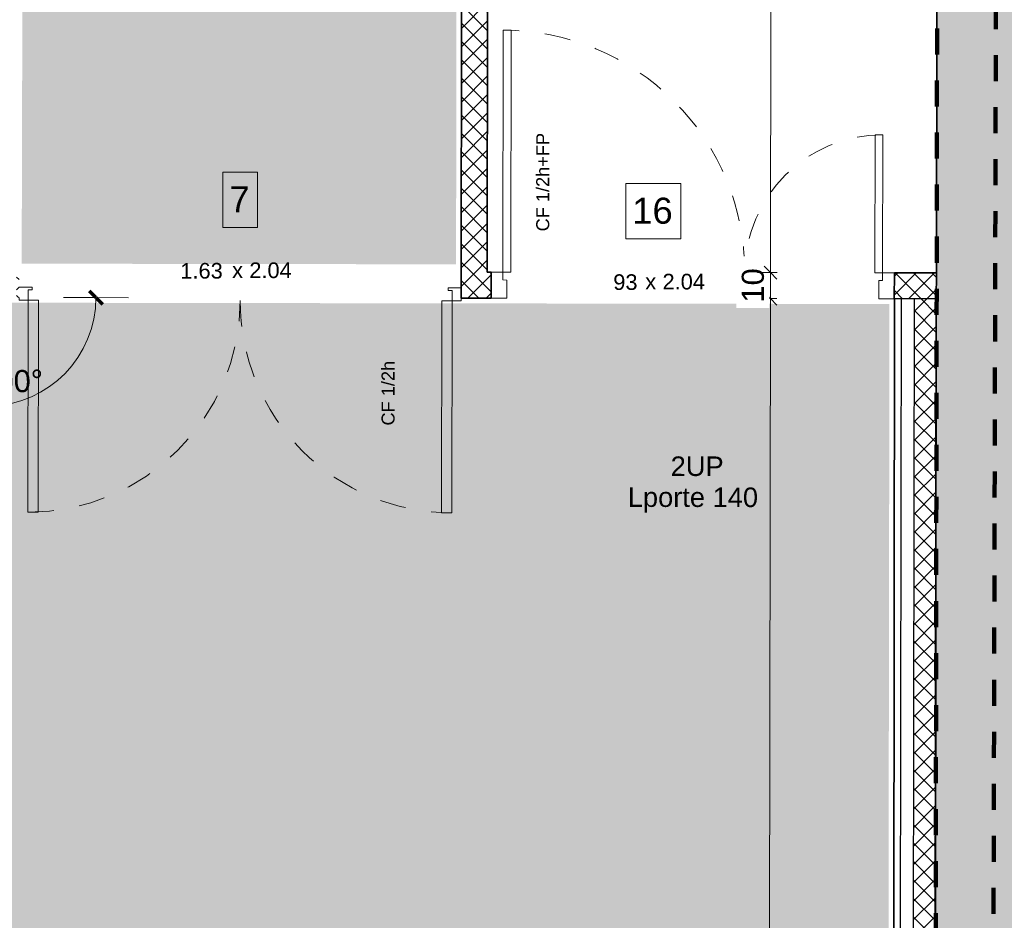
# Model space of a CAD drawing. Header units: metres. Extents: x 107 to 154, y -7 to 138.
# Tile 57 of 62: x 132.82 to 136.6, y 128.26 to 131.72. Entities that reach past the tile are written whole.
import ezdxf

# ---------------------------------------------------------------- set-up
doc = ezdxf.new("R2010")
doc.units = ezdxf.units.M
doc.linetypes.add('Centre', pattern=[0.0125, 0.0025, -0.001875, 0.00625, -0.001875])
doc.linetypes.add('Tiret', pattern=[0.0025, 0.00125, -0.00125])
for name, color, linetype, lineweight in [('A-ANNO-DIMS', 7, 'Continuous', 20), ('A-ANNO-DIMS-50', 7, 'Continuous', 20), ('A-DETL-GENF', 7, 'Continuous', 18), ('A-DOOR', 7, 'Continuous', 18), ('A-DOOR-IDEN', 7, 'Continuous', 20), ('A-WALL', 7, 'Continuous', 18), ('G-ANNO-TEXT', 7, 'Continuous', 20), ('I-WALL', 7, 'Continuous', 18)]:
    doc.layers.add(name, color=color, linetype=linetype, lineweight=lineweight)
doc.layers.add('A-DETL', color=7, linetype='Continuous', lineweight=18, true_color=0x00a600)
doc.layers.add('A-DOOR-FRAM', color=7, linetype='Continuous', lineweight=18, true_color=0x2a2a2a)
doc.layers.add('A-WALL-PATT', color=7, linetype='Continuous', true_color=0x2a2a2a)
doc.styles.add('Arial_11', font='arial.ttf', dxfattribs={"height": 0.0012})
doc.styles.add('Arial_4', font='arial.ttf', dxfattribs={"height": 0.075})
doc.styles.add('Arial_5', font='arial.ttf', dxfattribs={"height": 0.085})
doc.styles.add('Arial_6', font='arial.ttf', dxfattribs={"height": 0.1})
doc.styles.add('Arial_8', font='arial.ttf', dxfattribs={"height": 0.05})
doc.styles.add('Arial_9', font='arial.ttf', dxfattribs={"height": 0.06})
doc.dimstyles.new('Cotes_angulaires', dxfattribs={"dimscale": 0.3048, "dimtxt": 0.086722, "dimasz": 0.164042, "dimexe": 0.410105, "dimexo": 0.0625, "dimgap": 0.082021, "dimtad": 1, "dimdec": 0, "dimlfac": 100, "dimdsep": 46, "dimtxsty": 'Arial_5', "dimblk1": 'OBLIQUE', "dimblk2": 'OBLIQUE', "dimsah": 1, "dimcen": 0.09, "dimazin": 0, "dimtfac": 1, "dimtdec": 4, "dimtix": 1, "dimtmove": 0, "dimatfit": 3, "dimfxl": 0.410105, "dimfxlon": 1, "dimtvp": 1, "dimtolj": 1, "dimtzin": 0, "dimarcsym": 2})
doc.dimstyles.new('GRZRIG_Cotes_linéaires_-Arial_1_7_op', dxfattribs={"dimscale": 0.3048, "dimtxt": 0.086722, "dimasz": 0.164042, "dimexe": 0.082021, "dimexo": 0.0625, "dimgap": 8.2021e-05, "dimtad": 1, "dimdec": 0, "dimlfac": 100, "dimzin": 0, "dimdsep": 46, "dimtxsty": 'Arial_5', "dimblk1": 'OBLIQUE', "dimblk2": 'OBLIQUE', "dimsah": 1, "dimcen": 0.09, "dimdle": 0.082021, "dimazin": 0, "dimtfac": 1, "dimtdec": 4, "dimtix": 1, "dimtmove": 0, "dimatfit": 3, "dimfxl": 0.164042, "dimfxlon": 1, "dimtvp": 1, "dimtfill": 1, "dimtolj": 1, "dimtzin": 0, "dimarcsym": 2})
pattern_1 = [(45, (0, 0), (-0.035355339, 0.035355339), []), (135, (0, 0), (-0.035355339, -0.035355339), [])]

# ---------------------------------------------------------------- blocks, each defined once
blk = doc.blocks.new('Double _T_ - 1_63m x 2_04m-4900236-DCE-R-1 Proj 50')
at = {"layer": 'A-DOOR'}
for p, q in [((-0.81, -0.06), (-0.77, -0.06)), ((-0.81, -0.875), (-0.81, -0.06)), ((-0.77, -0.06), (-0.77, -0.875)), ((0.78, -0.875), (0.78, -0.06)), ((0.78, -0.06), (0.82, -0.06)), ((0.82, -0.06), (0.82, -0.875)), ((-0.77, -0.875), (-0.81, -0.875)), ((0.82, -0.875), (0.78, -0.875))]:
    blk.add_line(p, q, dxfattribs=at)
at = {"layer": 'A-DOOR', "linetype": 'Tiret'}
for centre, start, end in [((-0.81, -0.06), 270, 360), ((0.82, -0.06), 180, 270)]:
    blk.add_arc(centre, 0.815, start, end, dxfattribs=at)
at = {"layer": 'A-DOOR-FRAM', "color": 7}
for p, q in [((-0.795, -0.01), (-0.845, -0.01)), ((-0.81, -0.06), (-0.81, -0.02)), ((-0.81, -0.02), (-0.795, -0.02)), ((-0.795, -0.02), (-0.795, -0.01)), ((0.855, -0.01), (0.805, -0.01)), ((0.805, -0.01), (0.805, -0.02)), ((0.805, -0.02), (0.82, -0.02)), ((0.82, -0.02), (0.82, -0.06)), ((-0.845, -0.05), (-0.845, -0.06)), ((-0.845, -0.06), (-0.81, -0.06)), ((0.82, -0.06), (0.855, -0.06)), ((0.855, -0.06), (0.855, -0.05))]:
    blk.add_line(p, q, dxfattribs=at)
blk = doc.blocks.new('OMD_Porte 2V tunnel - 140x204 _occulus-5373107-DCE-R-1 Proj 50')
at = {"layer": 'A-DOOR'}
for p, q in [((-0.75, 0.98), (-0.78, 0.98)), ((-0.78, 0.98), (-0.78, 0.05)), ((-0.75, 0.05), (-0.75, 0.98)), ((0.68, 0.58), (0.65, 0.58)), ((0.65, 0.58), (0.65, 0.05)), ((0.68, 0.05), (0.68, 0.58)), ((-0.825, -0.05), (-0.825, 0.05)), ((-0.825, 0.05), (-0.78, 0.05)), ((-0.78, 0.05), (-0.75, 0.05)), ((-0.78, 0.05), (-0.78, 0.02)), ((0.65, 0.05), (0.68, 0.05)), ((0.68, 0.02), (0.68, 0.05)), ((0.68, 0.05), (0.725, 0.05)), ((0.725, 0.05), (0.725, -0.05)), ((-0.78, 0.02), (-0.765, 0.02)), ((-0.765, 0.02), (-0.765, -0.05)), ((0.665, 0.02), (0.68, 0.02)), ((0.665, -0.05), (0.665, 0.02)), ((-0.765, -0.05), (-0.825, -0.05)), ((0.725, -0.05), (0.665, -0.05))]:
    blk.add_line(p, q, dxfattribs=at)
at = {"layer": 'A-DOOR', "linetype": 'Tiret'}
for centre, radius, start, end in [((-0.78, 0.05), 0.93, 360, 90), ((0.68, 0.05), 0.53, 90, 180)]:
    blk.add_arc(centre, radius, start, end, dxfattribs=at)
blk = doc.blocks.new('OMD_Etiquette porte Pleine - dim vantail _ numéro-2609753-DCE-R-1 Proj 50')
at = {"layer": 'A-DOOR-IDEN', "insert": (0.004333, 0.000751), "char_height": 0.0012, "width": 0.00096202, "attachment_point": 1, "style": 'Arial_11'}
blk.add_mtext('x', dxfattribs=at)
blk = doc.blocks.new('DIMBLOCK67-DCE-R-1 Proj 50')
at = {"layer": 'A-ANNO-DIMS-50'}
for p, q in [((135.7045, 130.6502), (135.6796, 130.6753)), ((135.7045, 130.6502), (135.6545, 130.6503)), ((135.6864, 118.2973), (135.7045, 130.6502)), ((135.7045, 130.6502), (135.7295, 130.6252)), ((135.7045, 130.6502), (135.7295, 130.6502)), ((135.6864, 118.2973), (135.6364, 118.2974)), ((135.6864, 118.2973), (135.6614, 118.3224)), ((135.6864, 118.2973), (135.7113, 118.2723)), ((135.6864, 118.2973), (135.7114, 118.2973))]:
    blk.add_line(p, q, dxfattribs=at)
at = {"layer": 'A-ANNO-DIMS-50', "color": 0, "insert": (135.5851, 124.343), "char_height": 0.085, "width": 0.3138, "attachment_point": 1, "rotation": 90, "line_spacing_factor": 0.941778, "style": 'Arial_5', "bg_fill": 3, "box_fill_scale": 1.25, "bg_fill_color": 256, "bg_fill_true_color": 13158600, "bg_fill_transparency": 0}
blk.add_mtext('1235', dxfattribs=at)
blk = doc.blocks.new('_Oblique')
at = {"color": 0, "linetype": 'ByBlock', "lineweight": -2}
blk.add_line((-0.5, -0.5), (0.5, 0.5), dxfattribs=at)
blk = doc.blocks.new('DIMBLOCK68-DCE-R-1 Proj 50')
at = {"layer": 'A-ANNO-DIMS-50'}
for p, q in [((135.7047, 130.7502), (135.6547, 130.7503)), ((135.7047, 130.7502), (135.6797, 130.7753)), ((135.7045, 130.6502), (135.7047, 130.7502)), ((135.7047, 130.7502), (135.7296, 130.7252)), ((135.7047, 130.7502), (135.7297, 130.7502)), ((135.7045, 130.6502), (135.6796, 130.6753)), ((135.7045, 130.6502), (135.6545, 130.6503)), ((135.7045, 130.6502), (135.7295, 130.6252)), ((135.7045, 130.6502), (135.7295, 130.6502))]:
    blk.add_line(p, q, dxfattribs=at)
at = {"layer": 'A-ANNO-DIMS-50', "color": 0, "insert": (135.5942, 130.6348), "char_height": 0.085, "width": 0.1569, "attachment_point": 1, "rotation": 90, "line_spacing_factor": 0.941778, "style": 'Arial_5', "bg_fill": 3, "box_fill_scale": 1.25, "bg_fill_color": 256, "bg_fill_true_color": 13158600, "bg_fill_transparency": 0}
blk.add_mtext('10', dxfattribs=at)
blk = doc.blocks.new('DIMBLOCK69-DCE-R-1 Proj 50')
at = {"layer": 'A-ANNO-DIMS-50'}
for p, q in [((135.7089, 133.6144), (135.6839, 133.6395)), ((135.7089, 133.6144), (135.6589, 133.6145)), ((135.7047, 130.7502), (135.7089, 133.6144)), ((135.7089, 133.6144), (135.7338, 133.5894)), ((135.7089, 133.6144), (135.7339, 133.6144)), ((135.7047, 130.7502), (135.6547, 130.7503)), ((135.7047, 130.7502), (135.6797, 130.7753)), ((135.7047, 130.7502), (135.7296, 130.7252)), ((135.7047, 130.7502), (135.7297, 130.7502))]:
    blk.add_line(p, q, dxfattribs=at)
at = {"layer": 'A-ANNO-DIMS-50', "color": 0, "insert": (135.5964, 132.0843), "char_height": 0.085, "width": 0.23535, "attachment_point": 1, "rotation": 90, "line_spacing_factor": 0.941778, "style": 'Arial_5', "bg_fill": 3, "box_fill_scale": 1.25, "bg_fill_color": 256, "bg_fill_true_color": 13158600, "bg_fill_transparency": 0}
blk.add_mtext('286', dxfattribs=at)
blk = doc.blocks.new('DIMBLOCK84-DCE-R-1 Proj 50')
at = {"layer": 'A-ANNO-DIMS-50', "lineweight": 70}
for p, q in [((133.1114, 130.654), (133.0864, 130.6791)), ((132.2773, 130.6334), (132.251, 130.6571)), ((132.2773, 130.6334), (132.3035, 130.6097)), ((133.1114, 130.654), (133.1364, 130.629))]:
    blk.add_line(p, q, dxfattribs=at)
at = {"layer": 'A-ANNO-DIMS-50'}
for p, q in [((132.2773, 130.6334), (132.1524, 130.6271)), ((132.2773, 130.6334), (132.4021, 130.6398)), ((132.2773, 130.6334), (132.2773, 130.6334)), ((133.1114, 130.654), (132.9864, 130.6542)), ((133.1114, 130.654), (133.2364, 130.6538))]:
    blk.add_line(p, q, dxfattribs=at)
blk.add_arc((132.6941, 130.6546), 0.4173, 182.9159, 359.9159, dxfattribs=at)
blk.add_arc((132.6941, 130.6546), 0.4173, 182.9159, 359.9159, dxfattribs=at)
at = {"layer": 'A-ANNO-DIMS-50', "color": 0, "insert": (132.497, 130.3677), "char_height": 0.085, "width": 0.489913, "attachment_point": 1, "rotation": 1.4159, "line_spacing_factor": 0.941778, "style": 'Arial_5'}
blk.add_mtext('177.00°', dxfattribs=at)

msp = doc.modelspace()

# ---------------------------------------------------------------- hatches: boundary and pattern name
at = {"layer": 'A-DETL-GENF', "true_color": 0xcecee8}
h = msp.add_hatch(color=254, dxfattribs=at)
h.paths.add_polyline_path([(128.7351, 111.2207), (128.9052, 111.2207), (128.9052, 112.9142), (124.7895, 112.9142), (124.7895, 111.2207), (128.6179, 111.2207)])
h.paths.add_polyline_path([(118.5906, 130.7755), (118.5906, 134.0674), (116.9355, 134.0674), (116.9355, 130.7755), (117.469, 130.7755)])
h.paths.add_polyline_path([(134.4959, 130.782), (134.5007, 134.0457), (132.8345, 134.0478), (132.826, 130.7844), (133.1548, 130.784)])
at = {"layer": 'A-DETL-GENF', "true_color": 0xffbc9b}
h = msp.add_hatch(color=31, dxfattribs=at)
h.paths.add_polyline_path([(135.2461, 117.5678), (135.2472, 118.318), (136.1439, 118.3167), (136.162, 130.6295), (132.6261, 130.6347), (125.7625, 130.2851), (119.2785, 130.6345), (115.2399, 130.6404), (115.2211, 117.5919), (120.9046, 117.5849), (120.9069, 119.166), (130.7152, 119.1516), (130.7133, 117.5734), (134.9647, 117.5682)])
h.paths.add_polyline_path([(131.4853, 117.6065), (131.3926, 117.8061), (131.5786, 117.8058), (131.5328, 117.708)])
h.paths.add_polyline_path([(119.939, 117.6208), (119.8463, 117.8203), (120.0322, 117.82)])
h.paths.add_polyline_path([(135.4848, 130.1554), (135.2989, 130.1557), (135.3921, 130.3549)])
h.paths.add_polyline_path([(116.3398, 130.1835), (116.1539, 130.1838), (116.2472, 130.383), (116.2624, 130.3502)])
at = {"layer": 'A-DETL-GENF', "true_color": 0x004000}
msp.add_hatch(color=98, dxfattribs=at).paths.add_polyline_path([(135.4848, 130.1554), (135.3921, 130.3549), (135.2989, 130.1557)])
at = {"layer": 'A-WALL-PATT', "lineweight": 18}
h = msp.add_hatch(dxfattribs=at)
h.set_pattern_fill('FP_1', style=0, pattern_type=2)
h.set_pattern_definition(pattern_1)
h.paths.add_polyline_path([(134.6158, 130.7518), (134.6209, 134.2186), (134.5209, 134.2186), (134.5158, 130.752)])
at = {"layer": 'A-WALL-PATT'}
h = msp.add_hatch(color=256, dxfattribs=at)
h.paths.add_polyline_path([(136.608, 110.8888), (136.6086, 111.2104), (136.6444, 132.0262), (136.3444, 132.0267), (136.3085, 110.8892), (136.5883, 110.8888)])
h.paths.add_polyline_path([(136.6471, 133.6131), (136.6477, 134.2161), (136.3481, 134.2161), (136.3471, 133.6136), (136.4729, 133.6134)])
at = {"layer": 'A-WALL-PATT', "lineweight": 18}
h = msp.add_hatch(dxfattribs=at)
h.set_pattern_fill('FP_1', style=0, pattern_type=2)
h.set_pattern_definition(pattern_1)
h.paths.add_polyline_path([(136.342, 130.6493), (136.3422, 130.7493), (136.1808, 130.7495), (136.1808, 130.6495), (136.257, 130.6494)])
h.paths.add_polyline_path([(134.6307, 130.6518), (134.6307, 130.7518), (134.5158, 130.7518), (134.5157, 130.652), (134.6158, 130.6518)])
h.paths.add_polyline_path([(132.8157, 130.6545), (132.8157, 130.7545), (132.8059, 130.7545), (132.8059, 130.6545)])
at = {"layer": 'A-WALL-PATT', "lineweight": 18, "true_color": 0x7e7e7e}
h = msp.add_hatch(dxfattribs=at)
h.set_pattern_fill('FP_1', color=8, style=0, pattern_type=2)
h.set_pattern_definition(pattern_1)
h.paths.add_polyline_path([(136.3237, 118.1964), (136.342, 130.6493), (136.257, 130.6494), (136.2387, 118.1965), (136.322, 118.1964)])

# ---------------------------------------------------------------- linework, layer by layer
at = {"layer": 'A-DETL', "color": 5, "linetype": 'Tiret', "lineweight": 100, "true_color": 0x0000ff}
msp.add_line((136.352, 136.4883), (136.2999, 100.9883), dxfattribs=at)
at = {"layer": 'A-DETL', "color": 1, "linetype": 'Centre', "lineweight": 100, "true_color": 0xff0000}
msp.add_line((136.579, 134.786), (136.5108, 108.5861), dxfattribs=at)
at = {"layer": 'A-DOOR-IDEN', "flags": 128}
for points in [[(133.5996, 131.1357), (133.7321, 131.1357), (133.7321, 130.9237), (133.5996, 130.9237)], [(135.1483, 131.0921), (135.3603, 131.0921), (135.3603, 130.8801), (135.1483, 130.8801)]]:
    msp.add_lwpolyline(points, close=True, dxfattribs=at)
at = {"layer": 'A-WALL', "lineweight": 35}
for p, q in [((136.3444, 132.0267), (136.3422, 130.7493)), ((136.342, 130.6493), (136.3163, 115.7306))]:
    msp.add_line(p, q, dxfattribs=at)
at = {"layer": 'A-WALL', "lineweight": 25}
for p, q in [((136.342, 130.6493), (136.182, 130.6495)), ((136.207, 130.6495), (136.1889, 118.2966)), ((136.257, 130.6494), (136.2387, 118.1965))]:
    msp.add_line(p, q, dxfattribs=at)
at = {"layer": 'I-WALL', "lineweight": 35}
for p, q in [((134.5157, 130.652), (134.5207, 134.0657)), ((134.62, 133.616), (134.6158, 130.7518)), ((134.6308, 130.7518), (134.6158, 130.7518)), ((134.6307, 130.6518), (134.6308, 130.7518)), ((136.1807, 130.6495), (136.1808, 130.7495)), ((136.3422, 130.7493), (136.1808, 130.7495)), ((136.342, 130.6493), (136.3422, 130.7493)), ((134.5157, 130.652), (134.6307, 130.6518)), ((136.1639, 118.2966), (136.182, 130.6495)), ((136.182, 130.6495), (136.1807, 130.6495)), ((136.342, 130.6493), (136.3237, 118.1964))]:
    msp.add_line(p, q, dxfattribs=at)

# ---------------------------------------------------------------- block references
at = {"layer": 'A-DOOR', "rotation": 359.9158716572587}
msp.add_blockref('OMD_Porte 2V tunnel - 140x204 _occulus-5373107-DCE-R-1 Proj 50', (135.4558, 130.7006), dxfattribs=at)
at = {"layer": 'A-DOOR-FRAM', "color": 7, "rotation": 359.9158716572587}
msp.add_blockref('Double _T_ - 1_63m x 2_04m-4900236-DCE-R-1 Proj 50', (133.6608, 130.7032), dxfattribs=at)
at = {"layer": 'A-DOOR-IDEN', "xscale": 49.99999999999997, "yscale": 49.99999999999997, "zscale": 49.99999999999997}
for p in [(133.4183, 130.7518), (135.0067, 130.7082)]:
    msp.add_blockref('OMD_Etiquette porte Pleine - dim vantail _ numéro-2609753-DCE-R-1 Proj 50', p, dxfattribs=at)

# ---------------------------------------------------------------- texts
at = {"layer": 'A-DOOR-IDEN', "attachment_point": 1}
for s, insert, char_height, width, style in [('7', (133.6246, 131.0817), 0.1, 0.096202, 'Arial_6'), ('16', (135.1733, 131.0381), 0.1, 0.192405, 'Arial_6'), ('1.63', (133.4359, 130.7872), 0.06, 0.212447, 'Arial_9'), ('2.04', (133.7011, 130.7892), 0.06, 0.212447, 'Arial_9'), ('93', (135.1003, 130.7436), 0.06, 0.120253, 'Arial_9'), ('2.04', (135.2895, 130.7455), 0.06, 0.212447, 'Arial_9')]:
    msp.add_mtext(s, dxfattribs=dict(at, insert=insert, char_height=char_height, width=width, style=style))
at = {"layer": 'G-ANNO-TEXT', "color": 1, "true_color": 0xff0000, "char_height": 0.05, "attachment_point": 1, "rotation": 90, "style": 'Arial_8'}
for s, insert, width in [(' CF 1/2h+FP', (134.804, 130.8891), 0.481013), (' CF 1/2h', (134.2095, 130.1432), 0.324683)]:
    msp.add_mtext(s, dxfattribs=dict(at, insert=insert, width=width))
at = {"layer": 'G-ANNO-TEXT', "color": 98, "true_color": 0x004000, "char_height": 0.075, "attachment_point": 1, "rotation": 359.9159, "style": 'Arial_4'}
for s, insert, width in [(' 2UP', (135.2918, 130.0439), 0.284599), ('Lporte 140', (135.156, 129.925), 0.609283)]:
    msp.add_mtext(s, dxfattribs=dict(at, insert=insert, width=width))

# ---------------------------------------------------------------- dimensions: what is measured, and where the dimension line sits
at = {"layer": 'A-ANNO-DIMS'}
dim = msp.add_angular_dim_3p(base=(132.49761, 130.28645), center=(132.69407, 130.65464), p1=(132.15244, 130.62705), p2=(133.23639, 130.65384), dimstyle='Cotes_angulaires', override={"dimpost": '<>', "dimfxl": 1.084281}, dxfattribs=at)
dim.commit()
dim.dimension.update_dxf_attribs({"geometry": 'DIMBLOCK84-DCE-R-1 Proj 50', "text_midpoint": (132.70269, 130.30582)})

# ---------------------------------------------------------------- next in the draw order: dimensions: what is measured, and where the dimension line sits
dim = msp.add_linear_dim(base=(135.7045, 130.6502), p1=(135.6364, 118.2974), p2=(135.6545, 130.6503), angle=89.9159, dimstyle='GRZRIG_Cotes_linéaires_-Arial_1_7_op', override={"dimpost": '<>', "dimfxl": 12.352908}, dxfattribs=at)
dim.commit()
dim.dimension.update_dxf_attribs({"geometry": 'DIMBLOCK67-DCE-R-1 Proj 50', "text_midpoint": (135.652, 124.4738)})

# ---------------------------------------------------------------- next in the draw order: dimensions: what is measured, and where the dimension line sits
dim = msp.add_linear_dim(base=(135.7047, 130.7502), p1=(135.6545, 130.6503), p2=(135.6547, 130.7503), angle=89.9159, dimstyle='GRZRIG_Cotes_linéaires_-Arial_1_7_op', override={"dimpost": '<>', "dimfxl": 0.1}, dxfattribs=at)
dim.commit()
dim.dimension.update_dxf_attribs({"geometry": 'DIMBLOCK68-DCE-R-1 Proj 50', "text_midpoint": (135.6612, 130.7003)})

# ---------------------------------------------------------------- next in the draw order: dimensions: what is measured, and where the dimension line sits
dim = msp.add_linear_dim(base=(135.7089, 133.6144), p1=(135.6547, 130.7503), p2=(135.6589, 133.6145), angle=89.9159, dimstyle='GRZRIG_Cotes_linéaires_-Arial_1_7_op', override={"dimpost": '<>', "dimfxl": 2.864213}, dxfattribs=at)
dim.commit()
dim.dimension.update_dxf_attribs({"geometry": 'DIMBLOCK69-DCE-R-1 Proj 50', "text_midpoint": (135.6633, 132.1824)})

doc.saveas('drawing.dxf')
